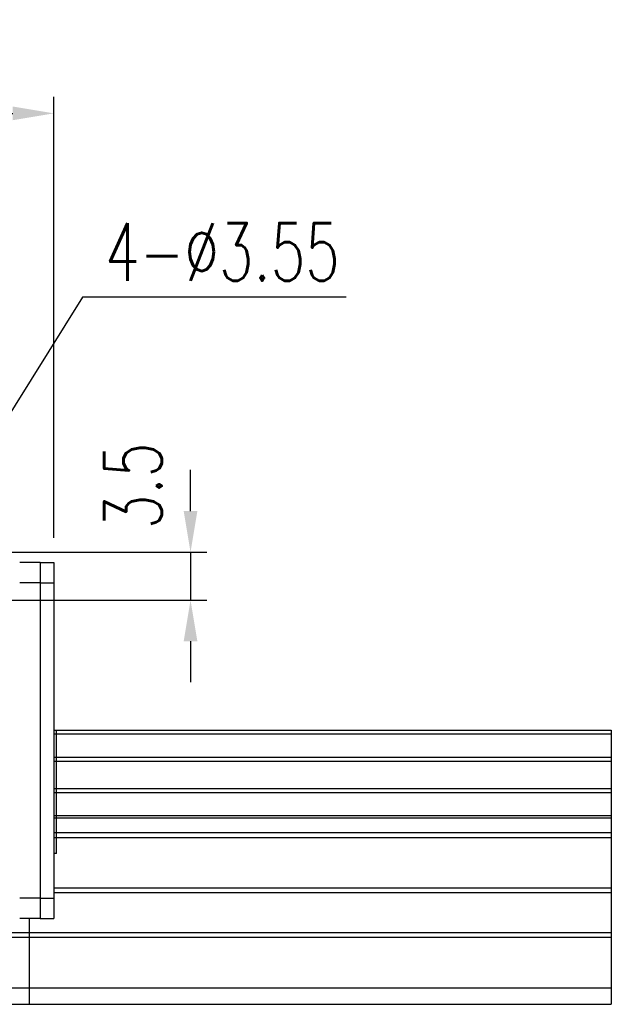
# Model space of a CAD drawing. Header units: millimetres. Extents: x 26 to 332, y -378 to -282.
# Tile 54 of 54: x 288 to 332, y -361 to -289. Entities that reach past the tile are written whole.
import ezdxf
from ezdxf.lldxf.tags import DXFTag

# ---------------------------------------------------------------- set-up
doc = ezdxf.new("R2010")
doc.units = ezdxf.units.MM
doc.header["$LTSCALE"] = 0.15
doc.layers.get('Defpoints').update_dxf_attribs({"linetype": 'CONTINUOUS'})
for name, color, linetype in [('DIM', 4, 'CONTINUOUS'), ('HID', 2, 'DASHED'), ('OUT', 3, 'CONTINUOUS')]:
    doc.layers.add(name, color=color, linetype=linetype)
doc.styles.add('DIM-7', font='SIMPLEX.shx', dxfattribs={"width": 0.7, "bigfont": 'chineset.shx'})
tags = doc.linetypes.add('DASHED', pattern=[25.72, 12.86, -12.86]).pattern_tags.tags
tags[6:7] = [DXFTag(74, 4), DXFTag(75, 0), DXFTag(340, '0'), DXFTag(46, 0.0), DXFTag(50, 0.0), DXFTag(44, 0.0), DXFTag(45, 0.0)]
tags[4:5] = [DXFTag(74, 4), DXFTag(75, 0), DXFTag(340, '0'), DXFTag(46, 0.0), DXFTag(50, 0.0), DXFTag(44, 0.0), DXFTag(45, 0.0)]
doc.dimstyles.new('CNS', dxfattribs={"dimtxt": 3.5, "dimasz": 2.5, "dimexe": 1, "dimexo": 1.5, "dimgap": 0.09, "dimtad": 0, "dimdsep": 46, "dimtxsty": 'DIM-7', "dimcen": 0.09, "dimclrd": 4, "dimclre": 4, "dimclrt": 4, "dimadec": 0, "dimazin": 0, "dimtfac": 1, "dimtix": 1, "dimtmove": 2, "dimatfit": 3, "dimfxl": 1, "dimtvp": 0.971429, "dimtolj": 1, "dimarcsym": 0})
doc.dimstyles.new('CNSx1 (指線專用)', dxfattribs={"dimscale": 0.8, "dimtxt": 3.5, "dimasz": 2.5, "dimexe": 1, "dimexo": 1.5, "dimgap": 1, "dimtad": 1, "dimtih": 1, "dimtoh": 1, "dimdsep": 46, "dimtxsty": 'DIM-7', "dimcen": 0.09, "dimclrd": 256, "dimclre": 256, "dimclrt": 4, "dimadec": 0, "dimazin": 0, "dimtfac": 1, "dimtix": 1, "dimtmove": 1, "dimatfit": 3, "dimfxl": 1, "dimtvp": 0.971429, "dimtolj": 1, "dimarcsym": 0})

# ---------------------------------------------------------------- blocks, each defined once
blk = doc.blocks.new('*D239')
at = {"layer": 'Defpoints', "color": 0, "transparency": 16777216}
for p in [(273.24, -328.223), (282.215, -331.722), (300.915, -331.722)]:
    blk.add_point(p, dxfattribs=at)
at = {"layer": 'DIM', "color": 7, "lineweight": -2, "transparency": 16777216}
for p, q in [((300.915, -325.223), (300.915, -322.223)), ((275.04, -328.223), (302.115, -328.223)), ((300.915, -328.223), (300.915, -331.722)), ((284.015, -331.722), (302.115, -331.722)), ((300.915, -334.722), (300.915, -337.722))]:
    blk.add_line(p, q, dxfattribs=at)
at = {"layer": 'DIM', "color": 7, "transparency": 16777216}
for points in [[(300.415, -325.223), (301.415, -325.223), (300.915, -328.223)], [(300.415, -334.722), (301.415, -334.722), (300.915, -331.722)]]:
    blk.add_solid(points, dxfattribs=at)
at = {"layer": 'DIM', "color": 7, "transparency": 16777216, "insert": (296.715, -323.39), "char_height": 4.2, "attachment_point": 5, "rotation": 90, "style": 'DIM-7'}
blk.add_mtext('\\A1;3.5', dxfattribs=at)
blk = doc.blocks.new('*D240')
at = {"layer": 'Defpoints', "color": 0, "transparency": 16777216}
for p in [(280.179, -330.216), (278.302, -333.229)]:
    blk.add_point(p, dxfattribs=at)
at = {"layer": 'DIM', "color": 0, "lineweight": -2, "transparency": 16777216}
for p, q in [((293.015, -309.613), (281.765, -327.67)), ((312.275, -309.613), (293.015, -309.613)), ((278.302, -333.229), (280.179, -330.216)), ((276.715, -335.775), (275.129, -338.321))]:
    blk.add_line(p, q, dxfattribs=at)
at = {"layer": 'DIM', "color": 0, "transparency": 16777216}
for points in [[(281.341, -327.405), (282.19, -327.934), (280.179, -330.216)], [(276.291, -335.511), (277.14, -336.04), (278.302, -333.229)]]:
    blk.add_solid(points, dxfattribs=at)
at = {"layer": 'DIM', "color": 0, "transparency": 16777216, "insert": (303.245, -306.313), "char_height": 4.2, "attachment_point": 5, "style": 'DIM-7'}
blk.add_mtext('\\A1;4-∅3.55', dxfattribs=at)
blk = doc.blocks.new('*D245')
at = {"layer": 'Defpoints', "color": 0, "transparency": 16777216}
for p in [(290.94, -296.202), (220.34, -328.722), (290.94, -328.972)]:
    blk.add_point(p, dxfattribs=at)
at = {"layer": 'DIM', "color": 7, "lineweight": -2, "transparency": 16777216}
for p, q in [((220.34, -326.922), (220.34, -295.002)), ((290.94, -327.172), (290.94, -295.002)), ((223.34, -296.202), (287.94, -296.202))]:
    blk.add_line(p, q, dxfattribs=at)
at = {"layer": 'DIM', "color": 7, "transparency": 16777216}
for points in [[(223.34, -295.702), (223.34, -296.702), (220.34, -296.202)], [(287.94, -295.702), (287.94, -296.702), (290.94, -296.202)]]:
    blk.add_solid(points, dxfattribs=at)
at = {"layer": 'DIM', "color": 7, "transparency": 16777216, "insert": (255.64, -292.122), "char_height": 4.2, "attachment_point": 5, "style": 'DIM-7'}
blk.add_mtext('\\A1;70.6', dxfattribs=at)

msp = doc.modelspace()

# ---------------------------------------------------------------- linework, layer by layer
at = {"layer": 'HID', "color": 0}
for p, q in [((291.14, -350.223), (291.14, -341.223)), ((291.14, -350.223), (290.94, -350.223)), ((289.14, -354.972), (289.14, -361.223))]:
    msp.add_line(p, q, dxfattribs=at)
at = {"layer": 'OUT', "color": 0}
for p, q in [((289.94, -328.972), (288.44, -328.972)), ((289.94, -328.972), (290.94, -328.972)), ((289.94, -328.972), (289.94, -354.972)), ((290.94, -328.972), (290.94, -354.972)), ((289.94, -330.472), (288.44, -330.472)), ((289.94, -330.472), (290.94, -330.472)), ((290.94, -341.223), (331.64, -341.223)), ((331.64, -341.223), (331.64, -361.223)), ((290.94, -341.479), (331.64, -341.479)), ((290.94, -343.188), (331.64, -343.188)), ((290.94, -343.483), (331.64, -343.483)), ((290.94, -345.463), (331.64, -345.463)), ((290.94, -345.758), (331.64, -345.758)), ((290.94, -347.438), (331.64, -347.438)), ((290.94, -347.602), (331.64, -347.602)), ((290.94, -348.696), (331.64, -348.696)), ((290.94, -349.05), (331.64, -349.05)), ((290.94, -352.716), (331.64, -352.716)), ((289.94, -353.472), (288.44, -353.472)), ((289.94, -353.472), (290.94, -353.472)), ((290.94, -353.069), (331.64, -353.069)), ((289.94, -354.972), (288.44, -354.972)), ((289.94, -354.972), (290.94, -354.972)), ((183.16, -356.33), (331.64, -356.33)), ((183.215, -355.976), (331.64, -355.976)), ((182.038, -360.023), (331.64, -360.023)), ((145.64, -361.223), (331.64, -361.223))]:
    msp.add_line(p, q, dxfattribs=at)

# ---------------------------------------------------------------- dimensions: what is measured, and where the dimension line sits
at = {"layer": 'DIM', "color": 0}
dim = msp.add_linear_dim(base=(290.94, -296.202), p1=(220.34, -328.722), p2=(290.94, -328.972), dimstyle='CNS', override={"dimscale": 1.2, "dimclrd": 7, "dimclre": 7, "dimclrt": 7}, dxfattribs=at)
dim.commit()
dim.dimension.update_dxf_attribs({"geometry": '*D245', "text_midpoint": (255.64, -292.122)})
dim = msp.add_diameter_dim_2p(p1=(278.302, -333.229), p2=(280.179, -330.216), text='4-<>', dimstyle='CNSx1 (指線專用)', override={"dimscale": 1.2, "dimclrd": 0, "dimclre": 0, "dimclrt": 0}, dxfattribs=at)
dim.commit()
dim.dimension.update_dxf_attribs({"geometry": '*D240', "text_midpoint": (293.015, -309.613), "dimtype": 163})
dim = msp.add_linear_dim(base=(300.915, -331.722), p1=(273.24, -328.223), p2=(282.215, -331.722), angle=270, dimstyle='CNS', override={"dimscale": 1.2, "dimclrd": 7, "dimclre": 7, "dimclrt": 7}, dxfattribs=at)
dim.commit()
dim.dimension.update_dxf_attribs({"geometry": '*D239', "text_midpoint": (296.715, -323.39), "dimtype": 160})

doc.saveas('drawing.dxf')
